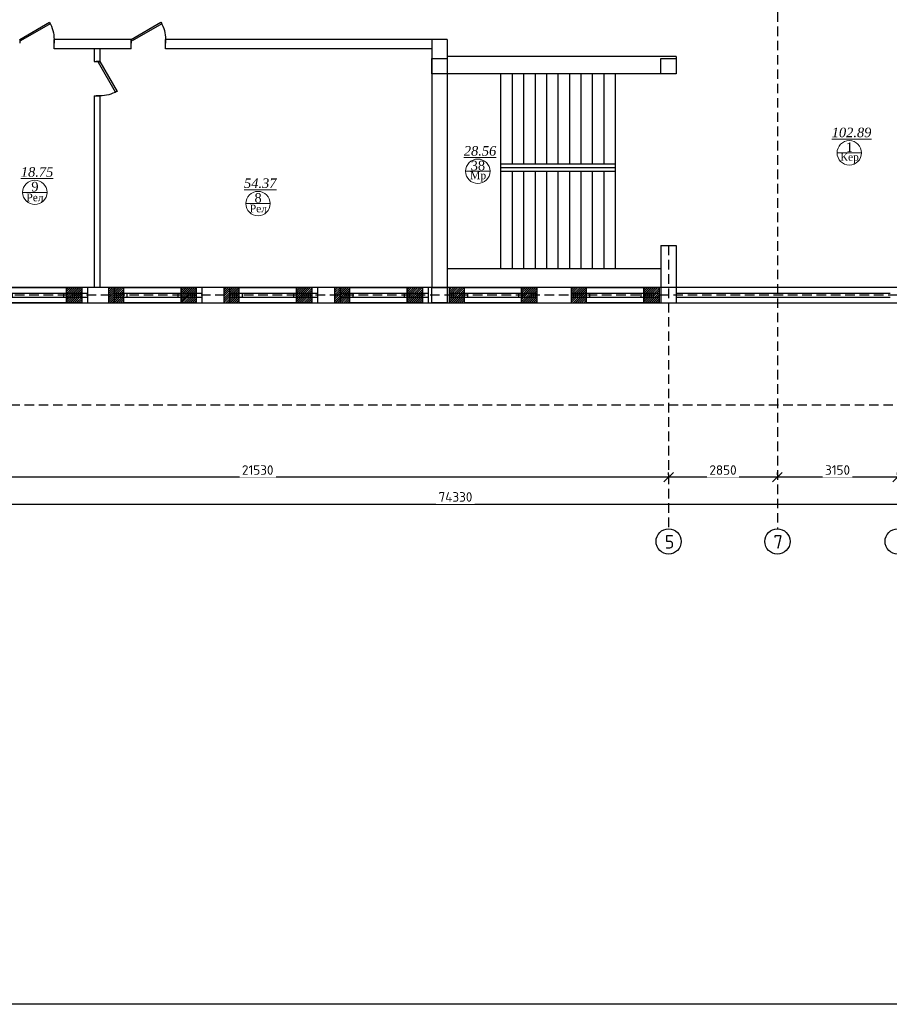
# Model space of a CAD drawing. Header units: inches. Extents: x 8001 to 766003, y -84601 to 563258.
# Tile 152 of 188: x 491982 to 514763, y 294288 to 320086. Entities that reach past the tile are written whole.
import ezdxf

# ---------------------------------------------------------------- set-up
doc = ezdxf.new("R2010")
doc.units = ezdxf.units.IN
doc.header["$MEASUREMENT"] = 0
doc.linetypes.add('( Hidden )', pattern=[0.375, 0.25, -0.125])
doc.layers.add('.', color=7, linetype='Continuous', lineweight=15)
doc.layers.add('СТЕНЫ', color=7, linetype='Continuous', lineweight=40)
doc.layers.add('PDF_Text', color=7, linetype='Continuous', true_color=0x002eb8)
doc.styles.add('PDF ISOCPEUR', font='isocpeur.ttf')
doc.styles.add('Text style', font='isocpeur.ttf', dxfattribs={"height": 250})
doc.styles.add('TIEMS', font='times.ttf')
doc.dimstyles.new('Dim Style', dxfattribs={"dimtxt": 250, "dimasz": 250, "dimexe": 125, "dimexo": 62.5, "dimgap": 62.5, "dimtad": 1, "dimdec": 0, "dimtxsty": 'Text style', "dimblk": 'OBLIQUE', "dimcen": 250, "dimclrd": 256, "dimclre": 256, "dimclrt": 256, "dimadec": 0, "dimazin": 0, "dimtfac": 1, "dimtdec": 0, "dimtmove": 0, "dimatfit": 3, "dimldrblk": 'OBLIQUE', "dimfxl": 1, "dimlwd": -1, "dimlwe": -1, "dimarcsym": 0})
pattern_1 = [(45, (1276666.25, 1731302.557), (-27.5771645, 27.5771645), []), (45, (1276668.25, 1731302.557), (-27.5771645, 27.5771645), [])]

# ---------------------------------------------------------------- blocks, each defined once
blk = doc.blocks.new('_Oblique')
at = {"color": 0, "linetype": 'ByBlock', "lineweight": -2}
blk.add_line((-0.5, -0.5), (0.5, 0.5), dxfattribs=at)
blk = doc.blocks.new('*D194')
at = {"transparency": 16777216}
for p, q in [((218680, 112740), (218680, 112803)), ((221830, 112740), (221830, 112803)), ((221830, 112678), (218680, 112678))]:
    blk.add_line(p, q, dxfattribs=at)
at = {"layer": 'Defpoints', "color": 0, "transparency": 16777216}
for p in [(218680, 112678), (218680, 112678), (221830, 112678)]:
    blk.add_point(p, dxfattribs=at)
at = {"transparency": 16777216, "xscale": 250, "yscale": 250, "zscale": 250, "rotation": 180}
blk.add_blockref('_Oblique', (218680, 112678), dxfattribs=at)
at = {"transparency": 16777216, "xscale": 250, "yscale": 250, "zscale": 250}
blk.add_blockref('_Oblique', (221830, 112678), dxfattribs=at)
at = {"transparency": 16777216, "insert": (220255, 112865), "char_height": 250, "attachment_point": 5, "style": 'Text style', "bg_fill": 3, "box_fill_scale": 1.25, "bg_fill_color": 256, "bg_fill_true_color": 13158600, "bg_fill_transparency": 0}
blk.add_mtext('3150', dxfattribs=at)
blk = doc.blocks.new('*D195')
at = {"transparency": 16777216}
for p, q in [((215830, 112740), (215830, 112803)), ((218680, 112740), (218680, 112803)), ((218680, 112678), (215830, 112678))]:
    blk.add_line(p, q, dxfattribs=at)
at = {"layer": 'Defpoints', "color": 0, "transparency": 16777216}
for p in [(215830, 112678), (215830, 112678), (218680, 112678)]:
    blk.add_point(p, dxfattribs=at)
at = {"transparency": 16777216, "xscale": 250, "yscale": 250, "zscale": 250, "rotation": 180}
blk.add_blockref('_Oblique', (215830, 112678), dxfattribs=at)
at = {"transparency": 16777216, "xscale": 250, "yscale": 250, "zscale": 250}
blk.add_blockref('_Oblique', (218680, 112678), dxfattribs=at)
at = {"transparency": 16777216, "insert": (217255, 112865), "char_height": 250, "attachment_point": 5, "style": 'Text style', "bg_fill": 3, "box_fill_scale": 1.25, "bg_fill_color": 256, "bg_fill_true_color": 13158600, "bg_fill_transparency": 0}
blk.add_mtext('2850', dxfattribs=at)
blk = doc.blocks.new('*D196')
at = {"transparency": 16777216}
for p, q in [((194300, 112740), (194300, 112803)), ((215830, 112740), (215830, 112803)), ((215830, 112678), (194300, 112678))]:
    blk.add_line(p, q, dxfattribs=at)
at = {"layer": 'Defpoints', "color": 0, "transparency": 16777216}
for p in [(194300, 112678), (194300, 112678), (215830, 112678)]:
    blk.add_point(p, dxfattribs=at)
at = {"transparency": 16777216, "xscale": 250, "yscale": 250, "zscale": 250, "rotation": 180}
blk.add_blockref('_Oblique', (194300, 112678), dxfattribs=at)
at = {"transparency": 16777216, "xscale": 250, "yscale": 250, "zscale": 250}
blk.add_blockref('_Oblique', (215830, 112678), dxfattribs=at)
at = {"transparency": 16777216, "insert": (205065, 112865), "char_height": 250, "attachment_point": 5, "style": 'Text style', "bg_fill": 3, "box_fill_scale": 1.25, "bg_fill_color": 256, "bg_fill_true_color": 13158600, "bg_fill_transparency": 0}
blk.add_mtext('21530', dxfattribs=at)
blk = doc.blocks.new('*D206')
at = {"transparency": 16777216}
for p, q in [((173280, 112049), (173280, 111848)), ((173280, 111973), (247210, 111973)), ((247210, 112035), (247210, 112098))]:
    blk.add_line(p, q, dxfattribs=at)
at = {"layer": 'Defpoints', "color": 0, "transparency": 16777216}
for p in [(173280, 112111), (247210, 111973), (247210, 111973)]:
    blk.add_point(p, dxfattribs=at)
at = {"transparency": 16777216, "xscale": 250, "yscale": 250, "zscale": 250, "rotation": 180}
blk.add_blockref('_Oblique', (173280, 111973), dxfattribs=at)
at = {"transparency": 16777216, "xscale": 250, "yscale": 250, "zscale": 250}
blk.add_blockref('_Oblique', (247210, 111973), dxfattribs=at)
at = {"transparency": 16777216, "insert": (210245, 112160), "char_height": 250, "attachment_point": 5, "style": 'Text style', "bg_fill": 3, "box_fill_scale": 1.25, "bg_fill_color": 256, "bg_fill_true_color": 13158600, "bg_fill_transparency": 0}
blk.add_mtext('74330', dxfattribs=at)
blk = doc.blocks.new('ggggggggggggggfffffggggg')
for p, q in [((3068772, 634647), (3068772, 634247)), ((3070272, 634647), (3070272, 634247)), ((3071698, 634647), (3071698, 634247)), ((3073998, 634647), (3073998, 634247)), ((3074798, 634647), (3074798, 634247)), ((3077098, 634647), (3077098, 634247)), ((3083338, 634647), (3077472, 634647)), ((3078038, 634647), (3078038, 634247)), ((3080338, 634647), (3080338, 634247)), ((3081038, 634647), (3081038, 634247)), ((3081038, 634647), (3081038, 634247)), ((3083338, 634647), (3083338, 634247)), ((3092472, 634647), (3083372, 634647)), ((3084048, 634647), (3084048, 634247)), ((3084048, 634647), (3084048, 634247)), ((3086348, 634647), (3086348, 634247)), ((3086948, 634647), (3086948, 634247)), ((3086948, 634647), (3086948, 634247)), ((3086948, 634647), (3086948, 634247)), ((3089248, 634647), (3089248, 634247)), ((3089848, 634647), (3089848, 634247)), ((3089848, 634647), (3089848, 634247)), ((3092148, 634647), (3092148, 634247)), ((3092848, 634647), (3092848, 634247)), ((3095148, 634647), (3095148, 634247)), ((3095872, 634647), (3095872, 634247)), ((3095872, 634647), (3095872, 634247)), ((3095872, 634647), (3095872, 634247)), ((3098172, 634647), (3098172, 634247)), ((3098772, 634647), (3098772, 634247)), ((3098772, 634647), (3098772, 634247)), ((3101072, 634647), (3101072, 634247)), ((3101622, 634647), (3101622, 634247)), ((3101622, 634647), (3101622, 634247)), ((3103922, 634647), (3103922, 634247)), ((3104822, 634647), (3104822, 634247)), ((3107122, 634647), (3107122, 634247))]:
    blk.add_line(p, q)
at = {"color": 5}
for p, q in [((3068772, 634497), (3070272, 634497)), ((3068772, 634497), (3070272, 634497)), ((3068772, 634397), (3070272, 634397)), ((3068772, 634397), (3070272, 634397)), ((3071698, 634497), (3073998, 634497)), ((3071698, 634397), (3073998, 634397)), ((3074798, 634497), (3077098, 634497)), ((3074798, 634397), (3077098, 634397)), ((3078038, 634497), (3080338, 634497)), ((3078038, 634397), (3080338, 634397)), ((3081038, 634497), (3083338, 634497)), ((3081038, 634397), (3083338, 634397)), ((3084048, 634497), (3086348, 634497)), ((3084048, 634397), (3086348, 634397)), ((3086948, 634497), (3089248, 634497)), ((3086948, 634397), (3089248, 634397)), ((3089848, 634497), (3092148, 634497)), ((3089848, 634397), (3092148, 634397)), ((3092848, 634497), (3095148, 634497)), ((3092848, 634397), (3095148, 634397)), ((3095872, 634497), (3097972, 634497)), ((3095872, 634397), (3098172, 634397)), ((3097972, 634497), (3098172, 634497)), ((3098772, 634497), (3101072, 634497)), ((3098772, 634397), (3101072, 634397)), ((3101622, 634497), (3103922, 634497)), ((3101622, 634397), (3103922, 634397)), ((3104822, 634497), (3107122, 634497)), ((3104822, 634397), (3107122, 634397))]:
    blk.add_line(p, q, dxfattribs=at)
blk.add_lwpolyline([(3101172, 634647), (3101572, 634647), (3101572, 634247), (3101172, 634247)], close=True)
blk = doc.blocks.new('*U290')
at = {"color": 5}
for p, q in [((0, 0), (0, -4)), ((-36, 0), (-36, -4))]:
    blk.add_line(p, q, dxfattribs=at)
blk.add_lwpolyline([(0, 0), (-31.2, 18), (-32.1, 16.5), (-0.9, -1.5)], close=True, dxfattribs=at)
blk.add_arc((0, 0), 36, 150, 180, dxfattribs=at)
blk = doc.blocks.new('gggggggggggggggffffffffffgc')
at = {"layer": '.'}
h = blk.add_hatch(dxfattribs=at)
h.set_pattern_fill('JIS_LC_8', color=32, scale=5)
h.set_pattern_definition(pattern_1)
h.paths.add_polyline_path([(1969330, 2113298), (1968930, 2113298), (1968930, 2112898), (1969330, 2112898)])
h = blk.add_hatch(dxfattribs=at)
h.set_pattern_fill('JIS_LC_8', color=32, scale=5)
h.set_pattern_definition(pattern_1)
h.paths.add_polyline_path([(1970830, 2113298), (1971230, 2113298), (1971230, 2112898), (1970830, 2112898)])
for p, q in [((1968930, 2113298), (1968930, 2112898)), ((1968930, 2113298), (1968930, 2112898)), ((1971230, 2113298), (1971230, 2112898))]:
    blk.add_line(p, q)
at = {"color": 5}
for p, q in [((1969330, 2113148), (1970830, 2113148)), ((1969330, 2113048), (1970830, 2113048))]:
    blk.add_line(p, q, dxfattribs=at)
for points in [[(1969330, 2113298), (1968930, 2113298), (1968930, 2112898), (1969330, 2112898)], [(1970830, 2113298), (1971230, 2113298), (1971230, 2112898), (1970830, 2112898)]]:
    blk.add_lwpolyline(points, close=True)
at = {"color": 0}
blk.add_lwpolyline([(1969330, 2113298), (1970830, 2113298), (1970830, 2112898), (1969330, 2112898)], close=True, dxfattribs=at)
at = {"color": 5}
for points in [[(1969410, 2113148), (1969410, 2113048)], [(1970750, 2113148), (1970750, 2113048)]]:
    blk.add_lwpolyline(points, dxfattribs=at)
blk = doc.blocks.new('fhgsg')
for p, q in [((201749.6, 124146.5), (199729.6, 124146.5)), ((199729.6, 123896.5), (199729.6, 124146.5)), ((201749.6, 123896.5), (201749.6, 124146.5)), ((210029.6, 124146.5), (202649.6, 124146.5)), ((202649.6, 123896.5), (202649.6, 124146.5)), ((209629.6, 124146.5), (209629.6, 117646.5)), ((210029.6, 124146.5), (210029.6, 117646.5)), ((200929.6, 123896.5), (199729.6, 123896.5)), ((200779.6, 123896.5), (200779.6, 123566.5)), ((201749.6, 123896.5), (200929.6, 123896.5)), ((200929.6, 123896.5), (200929.6, 123566.5)), ((209629.6, 123896.5), (202649.6, 123896.5)), ((216029.6, 123696.5), (210029.6, 123696.5)), ((200779.6, 123566.5), (200929.6, 123566.5)), ((216029.6, 123246.5), (210029.6, 123246.5)), ((211429.6, 123246.5), (211429.6, 118146.5)), ((211729.6, 123246.5), (211729.6, 120891.5)), ((212029.6, 123246.5), (212029.6, 120891.5)), ((212329.6, 123246.5), (212329.6, 120891.5)), ((212629.6, 123246.5), (212629.6, 120891.5)), ((212929.6, 123246.5), (212929.6, 120891.5)), ((213229.6, 123246.5), (213229.6, 120891.5)), ((213529.6, 123246.5), (213529.6, 120891.5)), ((213829.6, 123246.5), (213829.6, 120891.5)), ((214129.6, 123246.5), (214129.6, 120891.5)), ((214429.6, 123246.5), (214429.6, 118146.5)), ((200779.6, 122666.5), (200779.6, 117646.5)), ((200779.6, 122666.5), (200929.6, 122666.5)), ((200929.6, 122666.5), (200929.6, 117646.5)), ((211429.6, 120891.5), (214429.6, 120891.5)), ((211429.6, 120791.5), (214429.6, 120791.5)), ((211429.6, 120691.5), (214429.6, 120691.5)), ((211729.6, 120691.5), (211729.6, 118146.5)), ((212029.6, 120691.5), (212029.6, 118146.5)), ((212329.6, 120691.5), (212329.6, 118146.5)), ((212629.6, 120691.5), (212629.6, 118146.5)), ((212929.6, 120691.5), (212929.6, 118146.5)), ((213229.6, 120691.5), (213229.6, 118146.5)), ((213529.6, 120691.5), (213529.6, 118146.5)), ((213829.6, 120691.5), (213829.6, 118146.5)), ((214129.6, 120691.5), (214129.6, 118146.5)), ((215629.6, 118746.5), (215629.6, 117246.5)), ((215629.6, 118746.5), (216029.6, 118746.5)), ((216029.6, 118746.5), (216029.6, 117246.5)), ((210029.6, 118146.5), (215629.6, 118146.5)), ((200929.6, 117646.5), (191829.6, 117646.5)), ((227629.6, 117646.5), (200929.6, 117646.5)), ((173081.1, 117246.5), (222029.6, 117246.5))]:
    blk.add_line(p, q)
at = {"lineweight": 0, "ltscale": 100}
for p, q in [((220242.7, 121175.3), (220882.7, 121175.3)), ((210511.2, 120692.3), (211151.2, 120692.3)), ((198906.2, 120140), (199546.2, 120140)), ((204753.2, 119845.2), (205393.2, 119845.2))]:
    blk.add_line(p, q, dxfattribs=at)
at = {"color": 1, "linetype": '( Hidden )', "ltscale": 1000}
for p, q in [((215829.6, 118746.5), (215829.6, 111324.1)), ((227829.6, 117446.5), (169789.1, 117446.5)), ((245329.6, 114566.5), (169789.1, 114566.5))]:
    blk.add_line(p, q, dxfattribs=at)
for points in [[(209629.6, 123646.5), (210029.6, 123646.5), (210029.6, 123246.5), (209629.6, 123246.5)], [(215629.6, 123646.5), (216029.6, 123646.5), (216029.6, 123246.5), (215629.6, 123246.5)]]:
    blk.add_lwpolyline(points, close=True)
blk.add_lwpolyline([(216029.6, 123696.5), (216029.6, 123246.5)])
at = {"color": 5}
for points in [[(216029.6, 117496.5), (221629.6, 117496.5)], [(216029.6, 117396.5), (221629.6, 117396.5)]]:
    blk.add_lwpolyline(points, dxfattribs=at)
for centre in [(215829.6, 110994.1), (218679.6, 110994.1), (221829.6, 110994.1)]:
    blk.add_circle(centre, 330)
at = {"layer": 'СТЕНЫ', "color": 0, "linetype": 'ByBlock', "lineweight": 0, "ltscale": 100}
for centre in [(220562.7, 121175.3), (210831.2, 120692.3), (199226.2, 120140), (205073.2, 119845.2)]:
    blk.add_circle(centre, 320, dxfattribs=at)
at = {"color": 5, "xscale": -25, "yscale": 25, "zscale": 25}
for p in [(198829.6, 124146.5), (201749.6, 124146.5)]:
    blk.add_blockref('*U290', p, dxfattribs=at)
at = {"color": 5, "xscale": -25, "yscale": 25, "zscale": 25, "rotation": 270}
blk.add_blockref('*U290', (200929.6, 123566.5), dxfattribs=at)
blk.add_blockref('ggggggggggggggfffffggggg', (-2891542.9, -517000.8))
at = {"color": 0}
for p in [(-1770774.4, -1995651.7), (-1767774.4, -1995651.7), (-1764750.2, -1995651.7), (-1761850.2, -1995651.7), (-1758850.2, -1995651.7), (-1755650.2, -1995651.7)]:
    blk.add_blockref('gggggggggggggggffffffffffgc', p, dxfattribs=at)
at = {"lineweight": 0, "ltscale": 100, "char_height": 250, "attachment_point": 5, "style": 'TIEMS'}
for s, insert in [('\\A1;{\\fTimes New Roman|b0|i1|c204|p18;\\L102.89}', (220621.8, 121707.5)), ('\\A1;{\\fTimes New Roman|b0|i1|c204|p18;\\L28.56}', (210890.3, 121224.5)), ('\\A1;1', (220564.8, 121323.6)), ('\\A1;{\\fTimes New Roman|b0|i1|c204|p18;\\L18.75}', (199285.3, 120672.2)), ('\\A1;38', (210833.3, 120840.5)), ('\\A1;{\\fTimes New Roman|b0|i1|c204|p18;\\L54.37}', (205132.3, 120377.4)), ('\\A1;9', (199228.3, 120288.2)), ('\\A1;8', (205075.3, 119993.4))]:
    blk.add_mtext(s, dxfattribs=dict(at, insert=insert))
at = {"lineweight": 0, "ltscale": 100, "char_height": 200, "width": 1156.471, "attachment_point": 5, "style": 'TIEMS'}
for s, insert in [('\\A1;Кер', (220571.1, 121035.9)), ('\\A1;Мр', (210839.6, 120552.9)), ('\\A1;Рел', (199230.2, 120005.4)), ('\\A1;Рел', (205083.4, 119715.5))]:
    blk.add_mtext(s, dxfattribs=dict(at, insert=insert))
at = {"layer": 'PDF_Text', "color": 0, "style": 'PDF ISOCPEUR'}
for s, p in [('5', (215725.6, 110806.9)), ('7', (218575.6, 110806.9))]:
    blk.add_text(s, height=351.7, dxfattribs=at).set_placement(p)
dim = blk.add_linear_dim(base=(218679.6, 112677.9), p1=(221829.6, 112677.9), p2=(218679.6, 112677.9), dimstyle='Dim Style', override={"dimtfill": 1, "dimarcsym": 1})
dim.commit()
dim.dimension.update_dxf_attribs({"geometry": '*D194', "text_midpoint": (220254.6, 112865.4)})
dim = blk.add_linear_dim(base=(215829.6, 112677.9), p1=(218679.6, 112677.9), p2=(215829.6, 112677.9), dimstyle='Dim Style', override={"dimtfill": 1, "dimarcsym": 1})
dim.commit()
dim.dimension.update_dxf_attribs({"geometry": '*D195', "text_midpoint": (217254.6, 112865.4)})
dim = blk.add_linear_dim(base=(247209.6, 111972.5), p1=(173279.6, 112111.4), p2=(247209.6, 111972.5), text='74330', dimstyle='Dim Style', override={"dimtfill": 1, "dimarcsym": 1})
dim.commit()
dim.dimension.update_dxf_attribs({"geometry": '*D206', "text_midpoint": (210244.6, 112160)})
at = {"color": 1, "linetype": '( Hidden )', "ltscale": 1000}
blk.add_line((218679.6, 161986.5), (218679.6, 111324.1), dxfattribs=at)
dim = blk.add_linear_dim(base=(194299.6, 112677.9), p1=(215829.6, 112677.9), p2=(194299.6, 112677.9), dimstyle='Dim Style', override={"dimtfill": 1, "dimarcsym": 1})
dim.commit()
dim.dimension.update_dxf_attribs({"geometry": '*D196', "text_midpoint": (205064.6, 112865.4)})

msp = doc.modelspace()

# ---------------------------------------------------------------- block references
at = {"color": 25}
msp.add_blockref('fhgsg', (293152.126, 195421.715), dxfattribs=at)

# ---------------------------------------------------------------- next in the draw order: linework, layer by layer
msp.add_lwpolyline([(460584.157, 362688.364), (558084.157, 362688.364), (558084.157, 294288.364), (460584.157, 294288.364)], close=True)

doc.saveas('drawing.dxf')
